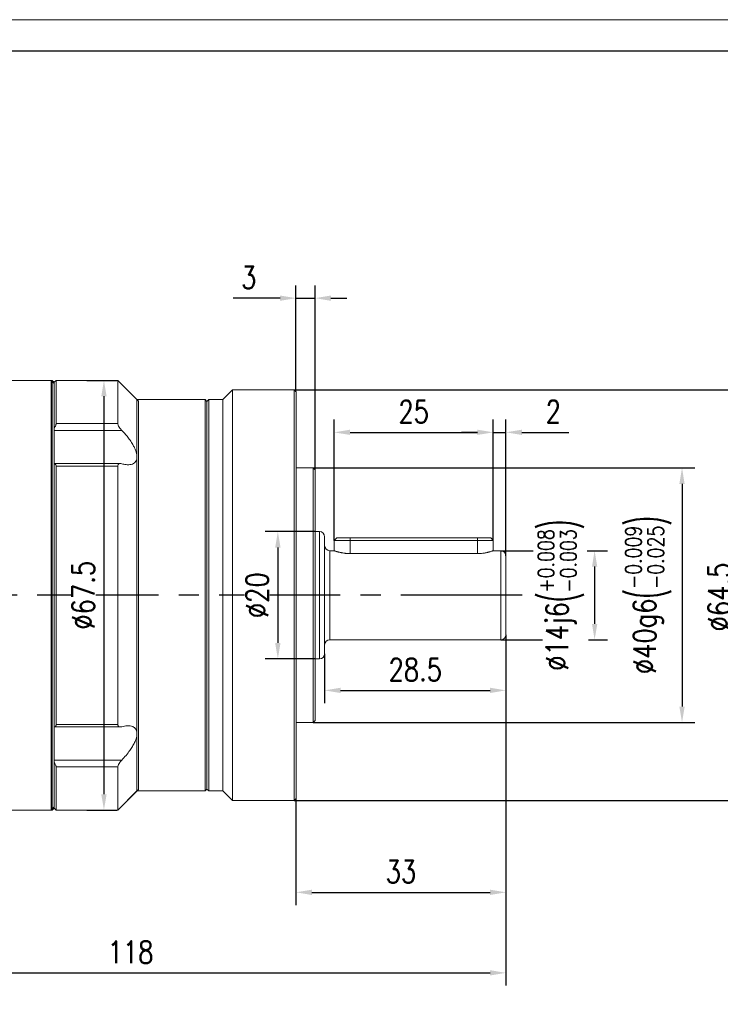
# Model space of a CAD drawing. Header units: millimetres. Extents: x 889 to 1305, y 1037 to 1331.
# Tile 9 of 10: x 1085 to 1195, y 1176 to 1331. Entities that reach past the tile are written whole.
import ezdxf

# ---------------------------------------------------------------- set-up
doc = ezdxf.new("R2010")
doc.units = ezdxf.units.MM
doc.set_wipeout_variables(frame=1)
doc.header["$PDSIZE"] = -5
doc.linetypes.add('CENTER2', pattern=[28.575, 19.05, -3.175, 3.175, -3.175])
doc.layers.get('0').update_dxf_attribs({"lineweight": 18})
doc.layers.get('Defpoints').update_dxf_attribs({"lineweight": 18})
for name, color, linetype in [('1轮廓实线层', 7, 'Continuous'), ('3中心线层', 1, 'CENTER2'), ('7标注层', 4, 'Continuous')]:
    doc.layers.add(name, color=color, linetype=linetype)
doc.layers.add('SLD-0', color=7, linetype='Continuous', lineweight=18)
doc.styles.add('TH_GBDIM', font='romans.shx', dxfattribs={"width": 0.8, "bigfont": 'gbcbig.shx'})
doc.dimstyles.new('TH_GBDIM', dxfattribs={"dimtxt": 3.5, "dimasz": 2.5, "dimexe": 2, "dimexo": 0, "dimgap": 1.5, "dimtad": 1, "dimdec": 1, "dimdsep": 46, "dimtxsty": 'TH_GBDIM', "dimcen": 2.5, "dimclrd": 130, "dimclre": 130, "dimclrt": 3, "dimadec": 0, "dimazin": 2, "dimtfac": 0.714286, "dimtdec": 1, "dimtmove": 0, "dimatfit": 3, "dimfxl": 1, "dimtzin": 0, "dimlwd": -1, "dimlwe": -1, "dimarcsym": 0})

# ---------------------------------------------------------------- blocks, each defined once
blk = doc.blocks.new('*D13')
at = {"layer": '7标注层', "color": 130}
for p, q in [((1131.13, 1260.24), (1191.1, 1260.24)), ((1189.1, 1257.74), (1189.1, 1222.74)), ((1131.13, 1220.24), (1191.1, 1220.24))]:
    blk.add_line(p, q, dxfattribs=at)
for points in [[(1189.51, 1257.74), (1188.68, 1257.74), (1189.1, 1260.24)], [(1188.68, 1222.74), (1189.51, 1222.74), (1189.1, 1220.24)]]:
    blk.add_solid(points, dxfattribs=at)
at = {"layer": 'Defpoints', "color": 0}
for p in [(1131.13, 1260.24), (1131.13, 1220.24), (1189.1, 1220.24)]:
    blk.add_point(p, dxfattribs=at)
at = {"layer": '7标注层', "color": 3, "insert": (1183.8, 1240.26), "char_height": 3.5, "attachment_point": 5, "rotation": 90, "style": 'TH_GBDIM'}
blk.add_mtext('{\\A1;{%%c40}{}{g6\\H0.7143x;{\\H2x;\\W0.5;(}\\S-0.009^ -0.025;{\\H2x;\\W0.5;)}}}', dxfattribs=at)
blk = doc.blocks.new('*D17')
at = {"layer": '7标注层', "color": 130}
for p, q in [((1134.43, 1248.84), (1134.43, 1267.83)), ((1159.43, 1248.84), (1159.43, 1267.83)), ((1136.93, 1265.83), (1156.93, 1265.83))]:
    blk.add_line(p, q, dxfattribs=at)
for points in [[(1136.93, 1266.25), (1136.93, 1265.42), (1134.43, 1265.83)], [(1156.93, 1265.42), (1156.93, 1266.25), (1159.43, 1265.83)]]:
    blk.add_solid(points, dxfattribs=at)
at = {"layer": 'Defpoints', "color": 0}
for p in [(1159.43, 1265.83), (1134.43, 1248.84), (1159.43, 1248.84)]:
    blk.add_point(p, dxfattribs=at)
at = {"layer": '7标注层', "color": 3, "insert": (1146.93, 1269.08), "char_height": 3.5, "attachment_point": 5, "style": 'TH_GBDIM'}
blk.add_mtext('25', dxfattribs=at)
blk = doc.blocks.new('*D18')
at = {"layer": '7标注层', "color": 130}
for p, q in [((1159.43, 1248.84), (1159.43, 1267.83)), ((1161.43, 1246.44), (1161.43, 1267.83)), ((1156.93, 1265.83), (1154.43, 1265.83)), ((1159.43, 1265.83), (1161.43, 1265.83)), ((1163.93, 1265.83), (1171.3, 1265.83))]:
    blk.add_line(p, q, dxfattribs=at)
for points in [[(1156.93, 1265.42), (1156.93, 1266.25), (1159.43, 1265.83)], [(1163.93, 1266.25), (1163.93, 1265.42), (1161.43, 1265.83)]]:
    blk.add_solid(points, dxfattribs=at)
at = {"layer": 'Defpoints', "color": 0}
for p in [(1161.43, 1265.83), (1159.43, 1248.84), (1161.43, 1246.44)]:
    blk.add_point(p, dxfattribs=at)
at = {"layer": '7标注层', "color": 3, "insert": (1168.87, 1269.08), "char_height": 3.5, "attachment_point": 5, "style": 'TH_GBDIM'}
blk.add_mtext('2', dxfattribs=at)
blk = doc.blocks.new('*D19')
at = {"layer": '7标注层', "color": 130}
for p, q in [((1161.43, 1234.04), (1161.43, 1223.3)), ((1132.93, 1231.04), (1132.93, 1223.3)), ((1135.43, 1225.3), (1158.93, 1225.3))]:
    blk.add_line(p, q, dxfattribs=at)
for points in [[(1135.43, 1225.71), (1135.43, 1224.88), (1132.93, 1225.3)], [(1158.93, 1224.88), (1158.93, 1225.71), (1161.43, 1225.3)]]:
    blk.add_solid(points, dxfattribs=at)
at = {"layer": 'Defpoints', "color": 0}
for p in [(1161.43, 1234.04), (1132.93, 1231.04), (1161.43, 1225.3)]:
    blk.add_point(p, dxfattribs=at)
at = {"layer": '7标注层', "color": 3, "insert": (1147.18, 1228.55), "char_height": 3.5, "attachment_point": 5, "style": 'TH_GBDIM'}
blk.add_mtext('28.5', dxfattribs=at)
blk = doc.blocks.new('*D20')
at = {"layer": '7标注层', "color": 130}
for p, q in [((1161.43, 1230.64), (1161.43, 1191.57)), ((1128.43, 1208.29), (1128.43, 1191.57)), ((1130.93, 1193.57), (1158.93, 1193.57))]:
    blk.add_line(p, q, dxfattribs=at)
for points in [[(1130.93, 1193.99), (1130.93, 1193.15), (1128.43, 1193.57)], [(1158.93, 1193.15), (1158.93, 1193.99), (1161.43, 1193.57)]]:
    blk.add_solid(points, dxfattribs=at)
at = {"layer": 'Defpoints', "color": 0}
for p in [(1161.43, 1230.64), (1128.43, 1208.29), (1161.43, 1193.57)]:
    blk.add_point(p, dxfattribs=at)
at = {"layer": '7标注层', "color": 3, "insert": (1144.93, 1196.82), "char_height": 3.5, "attachment_point": 5, "style": 'TH_GBDIM'}
blk.add_mtext('33', dxfattribs=at)
blk = doc.blocks.new('*D21')
at = {"layer": '7标注层', "color": 130}
for p, q in [((1161.43, 1230.64), (1161.43, 1178.92)), ((1043.43, 1210.44), (1043.43, 1178.92)), ((1045.93, 1180.92), (1158.93, 1180.92))]:
    blk.add_line(p, q, dxfattribs=at)
for points in [[(1045.93, 1181.34), (1045.93, 1180.51), (1043.43, 1180.92)], [(1158.93, 1180.51), (1158.93, 1181.34), (1161.43, 1180.92)]]:
    blk.add_solid(points, dxfattribs=at)
at = {"layer": 'Defpoints', "color": 0}
for p in [(1161.43, 1230.64), (1043.43, 1210.44), (1161.43, 1180.92)]:
    blk.add_point(p, dxfattribs=at)
at = {"layer": '7标注层', "color": 3, "insert": (1102.43, 1184.17), "char_height": 3.5, "attachment_point": 5, "style": 'TH_GBDIM'}
blk.add_mtext('118', dxfattribs=at)
blk = doc.blocks.new('*D22')
at = {"layer": '7标注层', "color": 130}
for p, q in [((1128.43, 1272.19), (1128.43, 1288.91)), ((1131.43, 1259.94), (1131.43, 1288.91)), ((1125.93, 1286.91), (1118.57, 1286.91)), ((1128.43, 1286.91), (1131.43, 1286.91)), ((1133.93, 1286.91), (1136.43, 1286.91))]:
    blk.add_line(p, q, dxfattribs=at)
for points in [[(1125.93, 1286.49), (1125.93, 1287.33), (1128.43, 1286.91)], [(1133.93, 1287.33), (1133.93, 1286.49), (1131.43, 1286.91)]]:
    blk.add_solid(points, dxfattribs=at)
at = {"layer": 'Defpoints', "color": 0}
for p in [(1131.43, 1286.91), (1128.43, 1272.19), (1131.43, 1259.94)]:
    blk.add_point(p, dxfattribs=at)
at = {"layer": '7标注层', "color": 3, "insert": (1121, 1290.16), "char_height": 3.5, "attachment_point": 5, "style": 'TH_GBDIM'}
blk.add_mtext('3', dxfattribs=at)
blk = doc.blocks.new('*D28')
at = {"layer": '7标注层', "color": 130}
for p, q in [((1128.13, 1272.49), (1200.2, 1272.49)), ((1198.2, 1269.99), (1198.2, 1210.49)), ((1128.13, 1207.99), (1200.2, 1207.99))]:
    blk.add_line(p, q, dxfattribs=at)
for points in [[(1198.62, 1269.99), (1197.79, 1269.99), (1198.2, 1272.49)], [(1197.79, 1210.49), (1198.62, 1210.49), (1198.2, 1207.99)]]:
    blk.add_solid(points, dxfattribs=at)
at = {"layer": 'Defpoints', "color": 0}
for p in [(1128.13, 1272.49), (1128.13, 1207.99), (1198.2, 1207.99)]:
    blk.add_point(p, dxfattribs=at)
at = {"layer": '7标注层', "color": 3, "insert": (1194.95, 1239.96), "char_height": 3.5, "attachment_point": 5, "rotation": 90, "style": 'TH_GBDIM'}
blk.add_mtext('{%%c64.5}{}{}', dxfattribs=at)
blk = doc.blocks.new('*D30')
at = {"layer": '7标注层', "color": 130}
for p, q in [((1160.63, 1247.24), (1165.69, 1247.24)), ((1174.2, 1247.24), (1177.36, 1247.24)), ((1175.36, 1244.74), (1175.36, 1235.74)), ((1160.63, 1233.24), (1167.15, 1233.24)), ((1174.39, 1233.24), (1177.36, 1233.24))]:
    blk.add_line(p, q, dxfattribs=at)
for points in [[(1175.78, 1244.74), (1174.95, 1244.74), (1175.36, 1247.24)], [(1174.95, 1235.74), (1175.78, 1235.74), (1175.36, 1233.24)]]:
    blk.add_solid(points, dxfattribs=at)
at = {"layer": 'Defpoints', "color": 0}
for p in [(1160.63, 1247.24), (1160.63, 1233.24), (1175.36, 1233.24)]:
    blk.add_point(p, dxfattribs=at)
at = {"layer": '7标注层', "color": 3, "insert": (1170.06, 1240.24), "char_height": 3.5, "attachment_point": 5, "rotation": 90, "style": 'TH_GBDIM'}
blk.add_mtext('{\\A1;{%%c14}{}{j6\\H0.7143x;{\\H2x;\\W0.5;(}\\S+0.008^ -0.003;{\\H2x;\\W0.5;)}}}', dxfattribs=at)
blk = doc.blocks.new('*D35')
at = {"layer": '7标注层', "color": 130}
for p, q in [((1095.58, 1273.99), (1100.25, 1273.99)), ((1098.25, 1271.49), (1098.25, 1208.99)), ((1095.58, 1206.49), (1100.25, 1206.49))]:
    blk.add_line(p, q, dxfattribs=at)
for points in [[(1098.67, 1271.49), (1097.83, 1271.49), (1098.25, 1273.99)], [(1097.83, 1208.99), (1098.67, 1208.99), (1098.25, 1206.49)]]:
    blk.add_solid(points, dxfattribs=at)
at = {"layer": 'Defpoints', "color": 0}
for p in [(1095.58, 1273.99), (1095.58, 1206.49), (1098.25, 1206.49)]:
    blk.add_point(p, dxfattribs=at)
at = {"layer": '7标注层', "color": 3, "insert": (1095, 1240.24), "char_height": 3.5, "attachment_point": 5, "rotation": 90, "style": 'TH_GBDIM'}
blk.add_mtext('{%%c67.5}{}{}', dxfattribs=at)
blk = doc.blocks.new('*D36')
at = {"layer": '7标注层', "color": 130}
for p, q in [((1131.43, 1250.24), (1123.58, 1250.24)), ((1125.58, 1247.74), (1125.58, 1232.74)), ((1131.43, 1230.24), (1123.58, 1230.24))]:
    blk.add_line(p, q, dxfattribs=at)
for points in [[(1126, 1247.74), (1125.16, 1247.74), (1125.58, 1250.24)], [(1125.16, 1232.74), (1126, 1232.74), (1125.58, 1230.24)]]:
    blk.add_solid(points, dxfattribs=at)
at = {"layer": 'Defpoints', "color": 0}
for p in [(1131.43, 1250.24), (1125.58, 1230.24), (1131.43, 1230.24)]:
    blk.add_point(p, dxfattribs=at)
at = {"layer": '7标注层', "color": 3, "insert": (1122.33, 1240.24), "char_height": 3.5, "attachment_point": 5, "rotation": 90, "style": 'TH_GBDIM'}
blk.add_mtext('{%%c20}{}{}', dxfattribs=at)

msp = doc.modelspace()

# ---------------------------------------------------------------- linework, layer by layer
at = {"color": 7, "linetype": 'Continuous', "lineweight": 15}
for p, q in [((1090.133173, 1273.990826), (1077.733173, 1273.990826)), ((1090.433173, 1273.490826), (1089.933173, 1273.990826)), ((1089.933173, 1240.240826), (1089.933173, 1273.990826)), ((1090.433173, 1273.690826), (1090.133173, 1273.990826)), ((1090.133173, 1240.240826), (1090.133173, 1273.990826)), ((1090.733173, 1273.990826), (1090.433173, 1273.690826)), ((1090.733173, 1273.990826), (1090.433173, 1273.690826)), ((1090.433173, 1273.690826), (1090.433173, 1240.240826)), ((1090.433173, 1206.790826), (1090.433173, 1273.690826)), ((1090.433173, 1266.526908), (1090.433173, 1273.690826)), ((1100.433173, 1273.990826), (1090.733173, 1273.990826)), ((1100.433173, 1273.990826), (1090.733173, 1273.990826)), ((1090.733173, 1273.990826), (1090.733173, 1267.206811)), ((1103.433173, 1270.990826), (1100.433173, 1273.990826)), ((1103.683173, 1270.740826), (1100.433173, 1273.990826)), ((1100.433173, 1273.990826), (1100.433173, 1267.206811)), ((1118.433173, 1272.490826), (1116.933173, 1270.990826)), ((1128.133173, 1272.490826), (1118.433173, 1272.490826)), ((1118.433173, 1272.490826), (1118.433173, 1207.990826)), ((1128.433173, 1272.190826), (1128.133173, 1272.490826)), ((1128.133173, 1240.240826), (1128.133173, 1272.490826)), ((1128.433173, 1272.190826), (1128.433173, 1240.240826)), ((1114.133173, 1270.990826), (1103.433173, 1270.990826)), ((1103.433173, 1270.990826), (1103.433173, 1209.490826)), ((1103.683173, 1270.740826), (1103.683173, 1209.740826)), ((1114.433173, 1270.690826), (1114.133173, 1270.990826)), ((1114.133173, 1209.490826), (1114.133173, 1270.990826)), ((1114.733173, 1270.990826), (1114.433173, 1270.690826)), ((1114.433173, 1209.790826), (1114.433173, 1270.690826)), ((1116.933173, 1270.990826), (1114.733173, 1270.990826)), ((1114.733173, 1270.990826), (1114.733173, 1209.490826)), ((1116.933173, 1209.490826), (1116.933173, 1270.990826)), ((1090.733173, 1267.206811), (1100.433173, 1267.206811)), ((1090.433173, 1266.273474), (1090.433173, 1266.526908)), ((1090.433173, 1266.273474), (1090.433173, 1260.934758)), ((1101.056926, 1266.137675), (1090.433173, 1266.137675)), ((1100.831119, 1260.934758), (1090.433173, 1260.934758)), ((1090.433173, 1260.927642), (1090.433173, 1260.934758)), ((1090.433173, 1219.55401), (1090.433173, 1260.927642)), ((1090.733173, 1260.5361), (1090.733173, 1219.945552)), ((1100.433173, 1260.5361), (1090.733173, 1260.5361)), ((1100.433173, 1260.5361), (1100.433173, 1219.945552)), ((1131.133173, 1260.240826), (1128.433173, 1260.240826)), ((1131.433173, 1259.940826), (1131.133173, 1260.240826)), ((1131.133173, 1240.240826), (1131.133173, 1260.240826)), ((1131.433173, 1259.940826), (1131.433173, 1240.240826)), ((1132.133173, 1250.240826), (1131.433173, 1250.240826)), ((1132.133173, 1240.240826), (1132.133173, 1250.240826)), ((1132.933173, 1249.440826), (1132.933173, 1240.240826)), ((1134.833173, 1249.240826), (1134.433173, 1248.840826)), ((1134.433173, 1248.840826), (1134.433173, 1247.240826)), ((1136.933173, 1248.840826), (1134.433173, 1248.840826)), ((1134.833173, 1249.240826), (1136.933173, 1249.240826)), ((1136.933173, 1249.240826), (1136.933173, 1248.840826)), ((1136.933173, 1249.240826), (1156.933173, 1249.240826)), ((1156.933173, 1248.840826), (1136.933173, 1248.840826)), ((1136.933173, 1246.779174), (1136.933173, 1248.840826)), ((1156.933173, 1248.840826), (1156.933173, 1249.240826)), ((1156.933173, 1249.240826), (1159.033173, 1249.240826)), ((1159.433173, 1248.840826), (1156.933173, 1248.840826)), ((1156.933173, 1246.779174), (1156.933173, 1248.840826)), ((1159.433173, 1248.840826), (1159.033173, 1249.240826)), ((1159.433173, 1247.240826), (1159.433173, 1248.840826)), ((1134.433173, 1247.240826), (1133.733173, 1247.240826)), ((1133.733173, 1247.240826), (1133.733173, 1240.240826)), ((1156.933173, 1246.779174), (1136.933173, 1246.779174)), ((1160.633173, 1247.240826), (1159.433173, 1247.240826)), ((1160.633173, 1240.240826), (1160.633173, 1247.240826)), ((1161.433173, 1246.440826), (1161.433173, 1240.240826)), ((1089.933173, 1206.490826), (1089.933173, 1240.240826)), ((1090.133173, 1206.490826), (1090.133173, 1240.240826)), ((1090.433173, 1240.240826), (1090.433173, 1206.790826)), ((1128.133173, 1207.990826), (1128.133173, 1240.240826)), ((1128.433173, 1240.240826), (1128.433173, 1208.290826)), ((1131.133173, 1220.240826), (1131.133173, 1240.240826)), ((1131.433173, 1240.240826), (1131.433173, 1220.540826)), ((1132.133173, 1230.240826), (1132.133173, 1240.240826)), ((1132.933173, 1240.240826), (1132.933173, 1231.040826)), ((1133.733173, 1240.240826), (1133.733173, 1233.240826)), ((1160.633173, 1233.240826), (1160.633173, 1240.240826)), ((1161.433173, 1240.240826), (1161.433173, 1234.040826)), ((1133.733173, 1233.240826), (1160.633173, 1233.240826)), ((1131.433173, 1230.240826), (1132.133173, 1230.240826)), ((1131.133173, 1220.240826), (1131.433173, 1220.540826)), ((1090.433173, 1219.546893), (1090.433173, 1219.55401)), ((1090.433173, 1219.546893), (1100.82877, 1219.546893)), ((1090.433173, 1219.529067), (1090.433173, 1214.208178)), ((1090.733173, 1219.945552), (1100.433173, 1219.945552)), ((1128.433173, 1220.240826), (1131.133173, 1220.240826)), ((1090.433173, 1214.343977), (1101.056926, 1214.343977)), ((1090.433173, 1213.954743), (1090.433173, 1214.208178)), ((1090.433173, 1206.790826), (1090.433173, 1213.954743)), ((1090.733173, 1213.274841), (1090.733173, 1206.490826)), ((1100.433173, 1213.274841), (1090.733173, 1213.274841)), ((1100.433173, 1213.274841), (1100.433173, 1206.490826)), ((1100.433173, 1206.490826), (1103.683173, 1209.740826)), ((1114.133173, 1209.490826), (1114.433173, 1209.790826)), ((1114.433173, 1209.790826), (1114.733173, 1209.490826)), ((1100.433173, 1206.490826), (1103.433173, 1209.490826)), ((1103.433173, 1209.490826), (1114.133173, 1209.490826)), ((1114.733173, 1209.490826), (1116.933173, 1209.490826)), ((1116.933173, 1209.490826), (1118.433173, 1207.990826)), ((1128.133173, 1207.990826), (1128.433173, 1208.290826)), ((1077.733173, 1206.490826), (1090.133173, 1206.490826)), ((1089.933173, 1206.490826), (1090.433173, 1206.990826)), ((1090.133173, 1206.490826), (1090.433173, 1206.790826)), ((1090.433173, 1206.790826), (1090.733173, 1206.490826)), ((1090.433173, 1206.790826), (1090.733173, 1206.490826)), ((1090.733173, 1206.490826), (1100.433173, 1206.490826)), ((1090.733173, 1206.490826), (1100.433173, 1206.490826)), ((1118.433173, 1207.990826), (1128.133173, 1207.990826))]:
    msp.add_line(p, q, dxfattribs=at)
for centre, start, end in [((1132.133173, 1249.440826), 0, 90), ((1133.733173, 1248.040826), 180, 270), ((1160.633173, 1246.440826), 0, 90), ((1133.733173, 1232.440826), 90, 180), ((1160.633173, 1234.040826), 270, 0), ((1132.133173, 1231.040826), 270, 0)]:
    msp.add_arc(centre, 0.8, start, end, dxfattribs=at)
for points, knots in [([(1090.433173, 1266.526908), (1090.496722, 1266.623004), (1090.611397, 1266.796407), (1090.714957, 1267.038529), (1090.727413, 1267.153598), (1090.733173, 1267.206811)], [0, 0, 0, 0, 0.4005509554, 0.7227915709, 1, 1, 1, 1]), ([(1100.433173, 1267.206811), (1100.440176, 1267.146965), (1100.454151, 1267.027538), (1100.568035, 1266.775555), (1100.765013, 1266.46374), (1100.95234, 1266.254496), (1101.056926, 1266.137675)], [0, 0, 0, 0, 0.19473040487, 0.38859817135, 0.65865210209, 1, 1, 1, 1]), ([(1101.056926, 1266.137675), (1101.334833, 1265.834463), (1101.787751, 1265.340305), (1102.354578, 1264.587848), (1102.746875, 1263.985351), (1103.048814, 1263.421952), (1103.310811, 1262.802255), (1103.473308, 1262.099868), (1103.390076, 1261.448837), (1103.101685, 1261.051404), (1102.731404, 1260.837958), (1102.285666, 1260.731353), (1101.727393, 1260.731815), (1101.280516, 1260.842299), (1101.056926, 1260.897578)], [0, 0, 0, 0, 0.1198222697, 0.1952796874, 0.2706384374, 0.3285060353, 0.3862981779, 0.4813716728, 0.5766596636, 0.6686892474, 0.7380908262, 0.8076030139, 0.9037363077, 1, 1, 1, 1]), ([(1090.733173, 1260.5361), (1090.726072, 1260.603358), (1090.711904, 1260.737577), (1090.604226, 1260.875874), (1090.494328, 1260.909134), (1090.433173, 1260.927642)], [0, 0, 0, 0, 0.30819864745, 0.61503200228, 1, 1, 1, 1]), ([(1101.056926, 1260.897578), (1100.944344, 1260.919697), (1100.754567, 1260.956982), (1100.557315, 1260.86981), (1100.451368, 1260.730251), (1100.438938, 1260.597616), (1100.433173, 1260.5361)], [0, 0, 0, 0, 0.3673852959, 0.6192965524, 0.8234275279, 1, 1, 1, 1]), ([(1136.933173, 1246.779174), (1136.799136, 1246.781474), (1136.597015, 1246.784943), (1136.332126, 1246.805848), (1136.073279, 1246.833276), (1135.825609, 1246.870578), (1135.594477, 1246.914113), (1135.427574, 1246.949658), (1135.269066, 1246.987073), (1135.120474, 1247.025332), (1134.982709, 1247.063509), (1134.861195, 1247.09934), (1134.714709, 1247.144728), (1134.594318, 1247.18465), (1134.509223, 1247.213967), (1134.464842, 1247.229554), (1134.438128, 1247.239053), (1134.434886, 1247.240213), (1134.433267, 1247.240792)], [0, 0, 0, 0, 0.1014447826, 0.1529740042, 0.205279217, 0.3066457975, 0.358046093, 0.4101293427, 0.4625811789, 0.515736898, 0.5692492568, 0.6234970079, 0.6730862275, 0.7827865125, 0.8432710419, 0.8950328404, 0.9475986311, 1, 1, 1, 1]), ([(1159.433078, 1247.240792), (1159.433109, 1247.240803), (1159.436083, 1247.241864), (1159.425932, 1247.238236), (1159.394162, 1247.226951), (1159.328877, 1247.204051), (1159.23458, 1247.17225), (1159.120171, 1247.134829), (1158.977401, 1247.090523), (1158.807656, 1247.042153), (1158.665022, 1247.004132), (1158.508513, 1246.965655), (1158.338893, 1246.927844), (1158.163485, 1246.893153), (1157.915105, 1246.850465), (1157.643413, 1246.814848), (1157.357543, 1246.791797), (1157.141117, 1246.781094), (1157.002669, 1246.779816), (1156.933173, 1246.779174)], [0, 0, 0, 0, 0.0005775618, 0.0544073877, 0.1041082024, 0.2046397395, 0.2559218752, 0.3063771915, 0.408353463, 0.4602945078, 0.5132423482, 0.5669149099, 0.6209560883, 0.6757598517, 0.7252326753, 0.8347071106, 0.8950949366, 0.9473417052, 1, 1, 1, 1]), ([(1090.433173, 1219.55401), (1090.496722, 1219.573553), (1090.611397, 1219.60882), (1090.714957, 1219.75317), (1090.727413, 1219.884718), (1090.733173, 1219.945552)], [0, 0, 0, 0, 0.4005509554, 0.72279157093, 1, 1, 1, 1]), ([(1100.433173, 1219.945552), (1100.440176, 1219.878045), (1100.454151, 1219.743332), (1100.568035, 1219.603347), (1100.765013, 1219.524866), (1100.95234, 1219.562861), (1101.056926, 1219.584073)], [0, 0, 0, 0, 0.1947304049, 0.3885981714, 0.6586521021, 1, 1, 1, 1]), ([(1101.056926, 1219.584073), (1101.334833, 1219.650122), (1101.787751, 1219.757766), (1102.354578, 1219.738224), (1102.746875, 1219.636909), (1103.048814, 1219.454714), (1103.310811, 1219.163272), (1103.473308, 1218.662579), (1103.390076, 1217.908425), (1103.101685, 1217.151085), (1102.731404, 1216.469862), (1102.285666, 1215.793498), (1101.727393, 1215.07001), (1101.280516, 1214.586097), (1101.056926, 1214.343977)], [0, 0, 0, 0, 0.1198222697, 0.1952796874, 0.2706384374, 0.3285060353, 0.3862981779, 0.4813716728, 0.5766596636, 0.6686892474, 0.7380908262, 0.8076030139, 0.9037363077, 1, 1, 1, 1]), ([(1101.056926, 1214.343977), (1100.944344, 1214.217653), (1100.754567, 1214.004711), (1100.557315, 1213.68592), (1100.451368, 1213.444447), (1100.438938, 1213.32858), (1100.433173, 1213.274841)], [0, 0, 0, 0, 0.3673852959, 0.6192965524, 0.8234275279, 1, 1, 1, 1]), ([(1090.733173, 1213.274841), (1090.726072, 1213.334618), (1090.711904, 1213.453909), (1090.604226, 1213.696737), (1090.494328, 1213.8625), (1090.433173, 1213.954743)], [0, 0, 0, 0, 0.3081986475, 0.6150320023, 1, 1, 1, 1])]:
    msp.add_open_spline(points, degree=3, knots=knots, dxfattribs=at)
at = {"layer": '3中心线层'}
msp.add_line((1163.970049, 1240.240826), (1040.042319, 1240.240826), dxfattribs=at)
at = {"layer": 'SLD-0', "color": 3}
msp.add_lwpolyline([(889.247993, 1036.500647), (1305.223825, 1036.500647), (1305.223825, 1330.654985), (889.247993, 1330.654985)], close=True, dxfattribs=at)
at = {"layer": 'SLD-0', "color": 3, "lineweight": 25}
msp.add_lwpolyline([(914.008459, 1041.45274), (1300.271731, 1041.45274), (1300.271731, 1325.702892), (914.008459, 1325.702892)], close=True, dxfattribs=at)

# ---------------------------------------------------------------- dimensions: what is measured, and where the dimension line sits
at = {"layer": '7标注层'}
for base, p1, p2, picture, middle in [((1131.433173, 1286.911149), (1128.433173, 1272.190826), (1131.433173, 1259.940826), '*D22', (1120.999839, 1286.911149)), ((1159.433173, 1265.832007), (1134.433173, 1248.840826), (1159.433173, 1248.840826), '*D17', (1146.933173, 1265.832007)), ((1161.433173, 1180.922828), (1043.433173, 1210.440826), (1161.433173, 1230.635206), '*D21', (1102.433173, 1180.922828)), ((1161.433173, 1193.570503), (1128.433173, 1208.290826), (1161.433173, 1230.635206), '*D20', (1144.933173, 1193.570503))]:
    dim = msp.add_linear_dim(base=base, p1=p1, p2=p2, dimstyle='TH_GBDIM', override={"dimdec": 4}, dxfattribs=at)
    dim.commit()
    dim.dimension.update_dxf_attribs({"geometry": picture, "text_midpoint": middle, "dimtype": 160})
for base, p1, p2, text, override, picture, middle in [((1198.203488, 1207.990826), (1128.133173, 1272.490826), (1128.133173, 1207.990826), '{%%c<>}{}{}', {"dimdec": 4}, '*D28', (1198.203488, 1239.955761)), ((1189.097959, 1220.240826), (1131.133173, 1260.240826), (1131.133173, 1220.240826), '{\\A1;{%%c<>}{}{g6\\H0.7143x;{\\H2x;\\W0.5;(}\\S-0.009^ -0.025;{\\H2x;\\W0.5;)}}}', {"dimdec": 4, "dimtp": -0.009, "dimtm": 0.025, "dimtdec": 3, "dimtzin": 8}, '*D13', (1189.097959, 1240.264215)), ((1175.362495, 1233.240826), (1160.633173, 1247.240826), (1160.633173, 1233.240826), '{\\A1;{%%c<>}{}{j6\\H0.7143x;{\\H2x;\\W0.5;(}\\S+0.008^ -0.003;{\\H2x;\\W0.5;)}}}', {"dimdec": 4, "dimtp": 0.008, "dimtm": 0.003, "dimtdec": 3, "dimtzin": 8}, '*D30', (1175.362495, 1240.240826))]:
    dim = msp.add_linear_dim(base=base, p1=p1, p2=p2, angle=90, text=text, dimstyle='TH_GBDIM', override=override, dxfattribs=at)
    dim.commit()
    dim.dimension.update_dxf_attribs({"geometry": picture, "text_midpoint": middle, "dimtype": 160})
for base, p1, p2, override, picture, middle in [((1161.433173, 1265.832007), (1159.433173, 1248.840826), (1161.433173, 1246.440826), {"dimdec": 4}, '*D18', (1168.866506, 1269.082007)), ((1161.433173, 1225.298011), (1132.933173, 1231.040826), (1161.433173, 1234.040826), {"dimexo": 0, "dimgap": 1.5, "dimtad": 1, "dimjust": 0, "dimdec": 4, "dimlfac": 1, "dimse1": 0, "dimse2": 0, "dimsd1": 0, "dimsd2": 0}, '*D19', (1147.183173, 1228.548011))]:
    dim = msp.add_linear_dim(base=base, p1=p1, p2=p2, dimstyle='TH_GBDIM', override=override, dxfattribs=at)
    dim.commit()
    dim.dimension.update_dxf_attribs({"geometry": picture, "text_midpoint": middle})

# ---------------------------------------------------------------- next in the draw order: wipeouts: each hides what was drawn before it
for points in [[(1096.950266, 1234.307492), (1093.050266, 1234.307492), (1093.050266, 1246.174159), (1096.950266, 1246.174159)], [(1124.281321, 1236.307492), (1120.381321, 1236.307492), (1120.381321, 1244.174159), (1124.281321, 1244.174159)]]:
    msp.add_wipeout(points).dxf.layer = '1轮廓实线层'

# ---------------------------------------------------------------- next in the draw order: dimensions: what is measured, and where the dimension line sits
for base, p1, p2, picture, middle in [((1098.250266, 1206.490826), (1095.583173, 1273.990826), (1095.583173, 1206.490826), '*D35', (1095.000266, 1240.240826)), ((1125.581321, 1230.240826), (1131.433173, 1250.240826), (1131.433173, 1230.240826), '*D36', (1122.331321, 1240.240826))]:
    dim = msp.add_linear_dim(base=base, p1=p1, p2=p2, angle=90, text='{%%c<>}{}{}', dimstyle='TH_GBDIM', override={"dimexo": 0, "dimgap": 1.5, "dimtad": 1, "dimjust": 0, "dimdec": 4, "dimlfac": 1, "dimse1": 0, "dimse2": 0, "dimsd1": 0, "dimsd2": 0}, dxfattribs=at)
    dim.commit()
    dim.dimension.update_dxf_attribs({"geometry": picture, "text_midpoint": middle})

doc.saveas('drawing.dxf')
